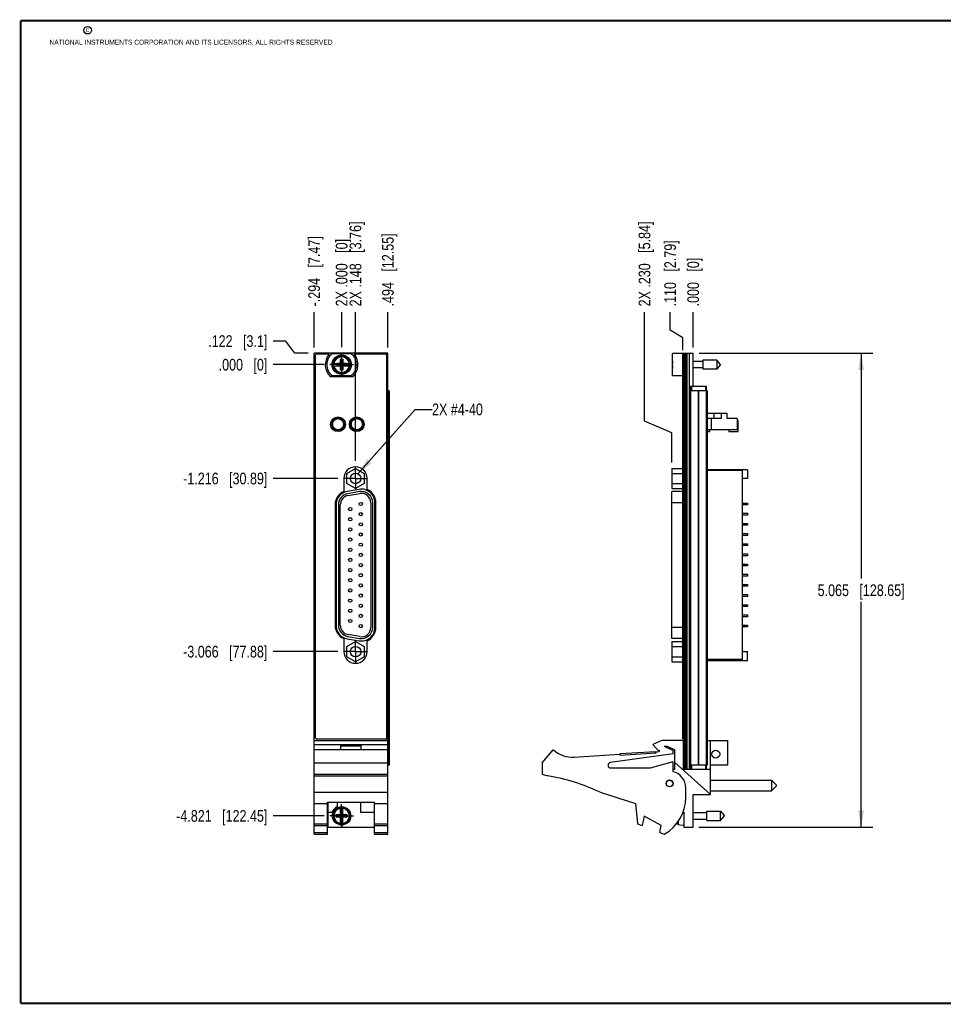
# Model space of a CAD drawing. Header units: inches. Extents: x 0.2 to 16.8, y 0.2 to 10.8.
# Tile 1 of 8: x 0.2 to 10.1, y 0.2 to 10.8. Entities that reach past the tile are written whole.
import ezdxf

# ---------------------------------------------------------------- set-up
doc = ezdxf.new("R2010")
doc.units = ezdxf.units.IN
doc.header["$LTSCALE"] = 0.935
doc.header["$MEASUREMENT"] = 0
doc.linetypes.add('CENTER', pattern=[0.6, 0.375, -0.075, 0.075, -0.075])
doc.layers.get('0').update_dxf_attribs({"linetype": 'CONTINUOUS'})
for name, color, linetype in [('02___PRT_ALL_AXES', 7, 'CONTINUOUS'), ('DETAIL', 7, 'CONTINUOUS'), ('DIMENSIONS', 7, 'CONTINUOUS')]:
    doc.layers.add(name, color=color, linetype=linetype)
doc.styles.get("Standard").update_dxf_attribs({"font": 'txt', "width": 0.8})
doc.dimstyles.new('DIMSTYLE_1', dxfattribs={"dimtxt": 0.125, "dimasz": 0.18, "dimexe": 0.18, "dimexo": 0.0625, "dimgap": 0.09, "dimtad": 0, "dimtih": 1, "dimtoh": 1, "dimdec": 3, "dimzin": 4, "dimdsep": 46, "dimtxsty": 'STANDARD', "dimblk": '_FILLED', "dimblk1": '_FILLED', "dimblk2": '_FILLED', "dimcen": 0.09, "dimadec": 0, "dimazin": 0, "dimtp": 0.01, "dimtm": 0.01, "dimtfac": 1, "dimtdec": 3, "dimtofl": 0, "dimtmove": 0, "dimatfit": 3, "dimldrblk": '_FILLED', "dimfxl": 1, "dimtolj": 1, "dimtzin": 4, "dimarcsym": 0})
doc.dimstyles.new('DIMSTYLE_2', dxfattribs={"dimtxt": 0.125, "dimasz": 0.18, "dimexe": 0.18, "dimexo": 0.0625, "dimgap": 0.09, "dimtad": 0, "dimtih": 1, "dimtoh": 1, "dimdec": 3, "dimzin": 4, "dimdsep": 46, "dimtxsty": 'STANDARD', "dimblk": '_FILLED', "dimblk1": '_FILLED', "dimblk2": '_FILLED', "dimcen": 0.09, "dimadec": 0, "dimazin": 0, "dimtp": 0.01, "dimtm": 0.01, "dimtfac": 1, "dimtdec": 3, "dimtofl": 0, "dimtmove": 0, "dimatfit": 3, "dimldrblk": '_FILLED', "dimfxl": 1, "dimtolj": 1, "dimtzin": 4, "dimarcsym": 0})
doc.dimstyles.get("Standard").update_dxf_attribs({"dimtxt": 0.125, "dimasz": 0.18, "dimexe": 0.18, "dimexo": 0.0625, "dimgap": 0.09, "dimtad": 0, "dimtih": 1, "dimtoh": 1, "dimdec": 3, "dimzin": 4, "dimdsep": 46, "dimtxsty": 'STANDARD', "dimblk": '_FILLED', "dimblk1": '_FILLED', "dimblk2": '_FILLED', "dimcen": 0.09, "dimadec": 0, "dimazin": 0, "dimtol": 1, "dimtp": 0.01, "dimtm": 0.01, "dimtfac": 1, "dimtdec": 3, "dimtofl": 0, "dimtmove": 0, "dimatfit": 3, "dimldrblk": '_FILLED', "dimfxl": 1, "dimtolj": 1, "dimtzin": 4, "dimarcsym": 0})

# ---------------------------------------------------------------- blocks, each defined once
blk = doc.blocks.new('*D0')
at = {"layer": 'DIMENSIONS', "color": 2, "linetype": 'CONTINUOUS'}
for p, q in [((3.084, 7.334), (2.948, 7.334)), ((3.178, 7.205), (3.084, 7.334)), ((3.323, 7.205), (3.178, 7.205))]:
    blk.add_line(p, q, dxfattribs=at)
at = {"layer": 'DIMENSIONS', "color": 2, "linetype": 'CONTINUOUS', "insert": (2.886, 7.397), "char_height": 0.125, "width": 1.025, "attachment_point": 3, "line_spacing_factor": 0.9}
blk.add_mtext('.122{\\Ftxt.shx;\\W1.000000;\\H0.125000; }[3.1]', dxfattribs=at)
blk = doc.blocks.new('_FILLED')
at = {"color": 0, "linetype": 'BYBLOCK'}
blk.add_solid([(0, 0), (-1, 0.174), (-1, -0.174)], dxfattribs=at)
blk = doc.blocks.new('*D1')
at = {"layer": 'DIMENSIONS', "color": 2, "linetype": 'CONTINUOUS'}
blk.add_line((3.492, 7.083), (2.948, 7.083), dxfattribs=at)
at = {"layer": 'DIMENSIONS', "color": 2, "linetype": 'CONTINUOUS', "insert": (2.886, 7.145), "char_height": 0.125, "width": 0.825, "attachment_point": 3, "line_spacing_factor": 0.9}
blk.add_mtext('.000{\\Ftxt.shx;\\W1.000000;\\H0.125000; }[0]', dxfattribs=at)
blk = doc.blocks.new('*D2')
at = {"layer": 'DIMENSIONS', "color": 2, "linetype": 'CONTINUOUS'}
blk.add_line((3.64, 5.867), (2.948, 5.867), dxfattribs=at)
at = {"layer": 'DIMENSIONS', "color": 2, "linetype": 'CONTINUOUS', "insert": (2.886, 5.929), "char_height": 0.125, "width": 1.425, "attachment_point": 3, "line_spacing_factor": 0.9}
blk.add_mtext('-1.216{\\Ftxt.shx;\\W1.000000;\\H0.125000; }[30.89]', dxfattribs=at)
blk = doc.blocks.new('*D3')
at = {"layer": 'DIMENSIONS', "color": 2, "linetype": 'CONTINUOUS'}
blk.add_line((3.64, 4.017), (2.948, 4.017), dxfattribs=at)
at = {"layer": 'DIMENSIONS', "color": 2, "linetype": 'CONTINUOUS', "insert": (2.886, 4.079), "char_height": 0.125, "width": 1.425, "attachment_point": 3, "line_spacing_factor": 0.9}
blk.add_mtext('-3.066{\\Ftxt.shx;\\W1.000000;\\H0.125000; }[77.88]', dxfattribs=at)
blk = doc.blocks.new('*D4')
at = {"layer": 'DIMENSIONS', "color": 2, "linetype": 'CONTINUOUS'}
blk.add_line((3.492, 2.262), (2.948, 2.262), dxfattribs=at)
at = {"layer": 'DIMENSIONS', "color": 2, "linetype": 'CONTINUOUS', "insert": (2.886, 2.324), "char_height": 0.125, "width": 1.525, "attachment_point": 3, "line_spacing_factor": 0.9}
blk.add_mtext('-4.821{\\Ftxt.shx;\\W1.000000;\\H0.125000; }[122.45]', dxfattribs=at)
blk = doc.blocks.new('*D5')
at = {"layer": 'DIMENSIONS', "color": 2, "linetype": 'CONTINUOUS'}
blk.add_line((3.828, 6.054), (3.828, 7.642), dxfattribs=at)
at = {"layer": 'DIMENSIONS', "color": 2, "linetype": 'CONTINUOUS', "insert": (3.765, 7.705), "char_height": 0.125, "width": 1.425, "attachment_point": 1, "rotation": 90, "line_spacing_factor": 0.9}
blk.add_mtext('2X .148{\\Ftxt.shx;\\W1.000000;\\H0.125000; }[3.76]', dxfattribs=at)
blk = doc.blocks.new('*D6')
at = {"layer": 'DIMENSIONS', "color": 2, "linetype": 'CONTINUOUS'}
blk.add_line((3.68, 7.27), (3.68, 7.642), dxfattribs=at)
at = {"layer": 'DIMENSIONS', "color": 2, "linetype": 'CONTINUOUS', "insert": (3.617, 7.705), "char_height": 0.125, "width": 1.125, "attachment_point": 1, "rotation": 90, "line_spacing_factor": 0.9}
blk.add_mtext('2X .000{\\Ftxt.shx;\\W1.000000;\\H0.125000; }[0]', dxfattribs=at)
blk = doc.blocks.new('*D7')
at = {"layer": 'DIMENSIONS', "color": 2, "linetype": 'CONTINUOUS'}
blk.add_line((4.174, 7.267), (4.174, 7.642), dxfattribs=at)
at = {"layer": 'DIMENSIONS', "color": 2, "linetype": 'CONTINUOUS', "insert": (4.111, 7.705), "char_height": 0.125, "width": 1.225, "attachment_point": 1, "rotation": 90, "line_spacing_factor": 0.9}
blk.add_mtext('.494{\\Ftxt.shx;\\W1.000000;\\H0.125000; }[12.55]', dxfattribs=at)
blk = doc.blocks.new('*D8')
at = {"layer": 'DIMENSIONS', "color": 2, "linetype": 'CONTINUOUS'}
blk.add_line((3.386, 7.267), (3.386, 7.642), dxfattribs=at)
at = {"layer": 'DIMENSIONS', "color": 2, "linetype": 'CONTINUOUS', "insert": (3.323, 7.705), "char_height": 0.125, "width": 1.225, "attachment_point": 1, "rotation": 90, "line_spacing_factor": 0.9}
blk.add_mtext('-.294{\\Ftxt.shx;\\W1.000000;\\H0.125000; }[7.47]', dxfattribs=at)
blk = doc.blocks.new('*D9')
at = {"layer": 'DIMENSIONS', "color": 2, "linetype": 'CONTINUOUS'}
for p, q in [((7.498, 7.205), (9.355, 7.205)), ((9.23, 7.205), (9.23, 4.797)), ((9.23, 2.14), (9.23, 4.547)), ((7.496, 2.14), (9.355, 2.14))]:
    blk.add_line(p, q, dxfattribs=at)
at = {"layer": 'DIMENSIONS', "color": 2, "linetype": 'CONTINUOUS', "xscale": 0.18, "yscale": 0.18, "zscale": 0.18}
for p, rotation in [((9.23, 7.205), 90), ((9.23, 2.14), 270)]:
    blk.add_blockref('_FILLED', p, dxfattribs=dict(at, rotation=rotation))
at = {"layer": 'DIMENSIONS', "color": 2, "linetype": 'CONTINUOUS', "insert": (9.23, 4.735), "char_height": 0.125, "width": 1.425, "attachment_point": 2, "line_spacing_factor": 0.9}
blk.add_mtext('5.065{\\Ftxt.shx;\\W1.000000;\\H0.125000; }[128.65]', dxfattribs=at)
blk = doc.blocks.new('*D10')
at = {"layer": 'DIMENSIONS', "color": 2, "linetype": 'CONTINUOUS'}
for p, q in [((7.19, 7.451), (7.19, 7.642)), ((7.326, 7.369), (7.19, 7.451)), ((7.326, 7.237), (7.326, 7.369))]:
    blk.add_line(p, q, dxfattribs=at)
at = {"layer": 'DIMENSIONS', "color": 2, "linetype": 'CONTINUOUS', "insert": (7.127, 7.705), "char_height": 0.125, "width": 1.125, "attachment_point": 1, "rotation": 90, "line_spacing_factor": 0.9}
blk.add_mtext('.110{\\Ftxt.shx;\\W1.000000;\\H0.125000; }[2.79]', dxfattribs=at)
blk = doc.blocks.new('*D11')
at = {"layer": 'DIMENSIONS', "color": 2, "linetype": 'CONTINUOUS'}
blk.add_line((7.436, 7.267), (7.436, 7.642), dxfattribs=at)
at = {"layer": 'DIMENSIONS', "color": 2, "linetype": 'CONTINUOUS', "insert": (7.373, 7.705), "char_height": 0.125, "width": 0.825, "attachment_point": 1, "rotation": 90, "line_spacing_factor": 0.9}
blk.add_mtext('.000{\\Ftxt.shx;\\W1.000000;\\H0.125000; }[0]', dxfattribs=at)
blk = doc.blocks.new('*D12')
at = {"layer": 'DIMENSIONS', "color": 2, "linetype": 'CONTINUOUS'}
for p, q in [((6.916, 6.479), (6.916, 7.642)), ((7.206, 6.355), (6.916, 6.479)), ((7.206, 6.037), (7.206, 6.355))]:
    blk.add_line(p, q, dxfattribs=at)
at = {"layer": 'DIMENSIONS', "color": 2, "linetype": 'CONTINUOUS', "insert": (6.853, 7.705), "char_height": 0.125, "width": 1.425, "attachment_point": 1, "rotation": 90, "line_spacing_factor": 0.9}
blk.add_mtext('2X .230{\\Ftxt.shx;\\W1.000000;\\H0.125000; }[5.84]', dxfattribs=at)

msp = doc.modelspace()

# ---------------------------------------------------------------- linework, layer by layer
at = {"color": 7, "linetype": 'CONTINUOUS'}
for p, q in [((3.3858, 2.0669), (3.3858, 7.2048)), ((4.1738, 7.2048), (3.3858, 7.2048)), ((3.3958, 7.1748), (3.3958, 3.1048)), ((3.5454, 7.1948), (3.4158, 7.1948)), ((3.5761, 7.2013), (3.7836, 7.2013)), ((4.1438, 7.1948), (3.8143, 7.1948)), ((4.1638, 3.1048), (4.1638, 7.1748)), ((4.1738, 2.0669), (4.1738, 7.2048)), ((7.216, 6.9643), (7.216, 7.2013)), ((7.336, 7.2013), (7.216, 7.2013)), ((7.326, 3.0848), (7.326, 7.1948)), ((7.336, 7.1948), (7.326, 7.1948)), ((7.336, 7.2048), (7.336, 7.1835)), ((7.336, 7.2048), (7.436, 7.2048)), ((7.3361, 7.1748), (7.336, 7.1835)), ((7.3361, 7.1748), (7.3361, 3.1048)), ((7.366, 7.2048), (7.366, 2.7618)), ((7.431, 7.2048), (7.431, 6.8548)), ((7.436, 6.8548), (7.436, 7.2048)), ((3.5852, 7.0966), (3.6681, 7.0966)), ((3.5852, 7.0691), (3.6681, 7.0691)), ((3.6313, 7.0711), (3.6313, 7.0945)), ((3.6313, 7.0711), (3.7284, 7.0945)), ((3.6681, 7.0945), (3.6313, 7.0945)), ((3.6313, 7.0945), (3.7284, 7.0711)), ((3.6313, 7.0711), (3.6681, 7.0711)), ((3.6661, 7.0257), (3.6936, 7.1399)), ((3.6661, 7.0966), (3.6661, 7.1399)), ((3.6936, 7.0257), (3.6661, 7.1399)), ((3.6661, 7.1399), (3.6936, 7.1399)), ((3.6661, 7.0257), (3.6661, 7.0691)), ((3.6681, 7.0966), (3.6681, 7.0945)), ((3.6681, 7.0711), (3.6916, 7.0945)), ((3.6916, 7.0711), (3.6681, 7.0945)), ((3.6681, 7.0691), (3.6681, 7.0711)), ((3.6916, 7.0966), (3.6916, 7.0945)), ((3.6916, 7.0966), (3.7745, 7.0966)), ((3.7284, 7.0945), (3.6916, 7.0945)), ((3.6916, 7.0691), (3.6916, 7.0711)), ((3.6916, 7.0711), (3.7284, 7.0711)), ((3.6916, 7.0691), (3.7745, 7.0691)), ((3.6936, 7.1399), (3.6936, 7.0966)), ((3.6936, 7.0691), (3.6936, 7.0257)), ((3.7284, 7.0711), (3.7284, 7.0945)), ((7.216, 7.0966), (7.2139, 7.0966)), ((7.2139, 7.0691), (7.216, 7.0691)), ((7.5397, 7.1179), (7.436, 7.1179)), ((7.5397, 7.132), (7.5397, 7.0336)), ((7.6877, 7.132), (7.5397, 7.132)), ((7.6877, 7.132), (7.6877, 7.0336)), ((7.729, 7.0828), (7.6877, 7.132)), ((7.729, 7.0828), (7.6877, 7.0336)), ((3.7981, 6.9538), (3.5616, 6.9538)), ((3.7836, 6.9643), (3.5761, 6.9643)), ((3.6936, 7.0257), (3.6661, 7.0257)), ((7.326, 6.9643), (7.216, 6.9643)), ((7.5397, 7.0478), (7.436, 7.0478)), ((7.6877, 7.0336), (7.5397, 7.0336)), ((7.406, 6.8548), (7.406, 6.8048)), ((7.406, 6.8548), (7.576, 6.8548)), ((7.576, 6.8548), (7.576, 6.8048)), ((4.1858, 6.8048), (4.1738, 6.8048)), ((4.1858, 6.8048), (4.1858, 2.8048)), ((7.397, 6.8048), (7.397, 2.8048)), ((7.585, 6.8048), (7.397, 6.8048)), ((7.585, 6.8048), (7.585, 2.8048)), ((7.585, 6.5663), (7.796, 6.5663)), ((7.6577, 6.5663), (7.6577, 6.5063)), ((7.733, 6.5663), (7.733, 6.5063)), ((7.796, 6.5663), (7.796, 6.5063)), ((3.5808, 6.4786), (3.5808, 6.4126)), ((3.6528, 6.5131), (3.6528, 6.5063)), ((3.6726, 6.5063), (3.6528, 6.5063)), ((3.7008, 6.4786), (3.7008, 6.4126)), ((3.7808, 6.4786), (3.7808, 6.4126)), ((3.8726, 6.5063), (3.8091, 6.5063)), ((3.9008, 6.4126), (3.9008, 6.4786)), ((7.733, 6.5063), (7.585, 6.5063)), ((7.906, 6.5063), (7.796, 6.5063)), ((7.906, 6.5063), (7.906, 6.3863)), ((7.915, 6.4873), (7.906, 6.4873)), ((7.915, 6.3693), (7.915, 6.4873)), ((3.6751, 6.3863), (3.6066, 6.3863)), ((3.8751, 6.3863), (3.8066, 6.3863)), ((7.906, 6.3863), (7.585, 6.3863)), ((7.585, 6.3693), (7.615, 6.3693)), ((7.615, 6.3693), (7.615, 6.3863)), ((7.817, 6.3863), (7.817, 6.3693)), ((7.817, 6.3693), (7.915, 6.3693)), ((3.7343, 5.9206), (3.8278, 5.9746)), ((3.7343, 5.8126), (3.7343, 5.9206)), ((3.8278, 5.9746), (3.9213, 5.9206)), ((3.9213, 5.9206), (3.9213, 5.8126)), ((7.206, 5.9746), (7.206, 5.7587)), ((7.206, 5.9746), (7.326, 5.9746)), ((7.206, 5.9206), (7.326, 5.9206)), ((8.0156, 5.9605), (7.585, 5.9605)), ((7.9599, 5.9605), (7.9599, 3.9235)), ((8.0156, 5.9605), (8.0156, 5.867)), ((3.7028, 5.8668), (3.7028, 5.7278)), ((3.8278, 5.7587), (3.7343, 5.8126)), ((3.9213, 5.8126), (3.8278, 5.7587)), ((3.9528, 5.7498), (3.9528, 5.8668)), ((7.206, 5.8126), (7.326, 5.8126)), ((8.0156, 5.867), (7.9599, 5.867)), ((3.8657, 5.7504), (3.7397, 5.7282)), ((3.8704, 5.7262), (3.7444, 5.704)), ((3.7479, 5.6843), (3.8739, 5.7065)), ((7.206, 5.7587), (7.326, 5.7587)), ((7.2083, 4.156), (7.2083, 5.728)), ((7.326, 5.728), (7.2083, 5.728)), ((3.6098, 5.5858), (3.6098, 4.2978)), ((3.6198, 5.5854), (3.6198, 4.2978)), ((3.6452, 5.5858), (3.6452, 4.2982)), ((3.6652, 4.2982), (3.6652, 5.5858)), ((3.9912, 5.608), (3.9912, 4.276)), ((4.0112, 4.276), (4.0112, 5.608)), ((4.0358, 4.2756), (4.0358, 5.6076)), ((4.0457, 4.2758), (4.0457, 5.6078)), ((7.9599, 5.6044), (8.0156, 5.6044)), ((8.0156, 5.584), (7.9599, 5.584)), ((8.0156, 5.6044), (8.0156, 5.584)), ((7.9599, 5.4958), (8.0156, 5.4958)), ((8.0156, 5.4753), (7.9599, 5.4753)), ((8.0156, 5.4958), (8.0156, 5.4753)), ((7.9599, 5.3871), (8.0156, 5.3871)), ((8.0156, 5.3667), (7.9599, 5.3667)), ((8.0156, 5.3871), (8.0156, 5.3667)), ((7.9599, 5.2785), (8.0156, 5.2785)), ((8.0156, 5.2785), (8.0156, 5.258)), ((8.0156, 5.258), (7.9599, 5.258)), ((7.9599, 5.1698), (8.0156, 5.1698)), ((8.0156, 5.1698), (8.0156, 5.1493)), ((8.0156, 5.1493), (7.9599, 5.1493)), ((7.9599, 5.0611), (8.0156, 5.0611)), ((8.0156, 5.0611), (8.0156, 5.0407)), ((8.0156, 5.0407), (7.9599, 5.0407)), ((7.9599, 4.952), (8.0156, 4.952)), ((8.0156, 4.952), (8.0156, 4.932)), ((8.0156, 4.932), (7.9599, 4.932)), ((7.9599, 4.8434), (8.0156, 4.8434)), ((8.0156, 4.8434), (8.0156, 4.8234)), ((8.0156, 4.8234), (7.9599, 4.8234)), ((7.9599, 4.7347), (8.0156, 4.7347)), ((8.0156, 4.7347), (8.0156, 4.7147)), ((8.0156, 4.7147), (7.9599, 4.7147)), ((7.9599, 4.626), (8.0156, 4.626)), ((8.0156, 4.606), (7.9599, 4.606)), ((8.0156, 4.626), (8.0156, 4.606)), ((7.9599, 4.5174), (8.0156, 4.5174)), ((8.0156, 4.4974), (7.9599, 4.4974)), ((8.0156, 4.5174), (8.0156, 4.4974)), ((7.9599, 4.4087), (8.0156, 4.4087)), ((8.0156, 4.3887), (7.9599, 4.3887)), ((8.0156, 4.4087), (8.0156, 4.3887)), ((7.9599, 4.3001), (8.0156, 4.3001)), ((8.0156, 4.2801), (7.9599, 4.2801)), ((8.0156, 4.3001), (8.0156, 4.2801)), ((3.7028, 4.1558), (3.7028, 4.0168)), ((3.7343, 4.0706), (3.8278, 4.1246)), ((3.7397, 4.1551), (3.8657, 4.1328)), ((3.7444, 4.1801), (3.8704, 4.1578)), ((3.8739, 4.1775), (3.7479, 4.1998)), ((3.8278, 4.1246), (3.9213, 4.0706)), ((3.9528, 4.0168), (3.9528, 4.1338)), ((7.206, 4.1246), (7.326, 4.1246)), ((7.206, 4.1246), (7.206, 3.9087)), ((7.326, 4.156), (7.2083, 4.156)), ((3.7343, 3.9626), (3.7343, 4.0706)), ((3.9213, 4.0706), (3.9213, 3.9626)), ((7.206, 4.0706), (7.326, 4.0706)), ((7.9599, 4.017), (8.0156, 4.017)), ((8.0156, 3.9235), (8.0156, 4.017)), ((3.8278, 3.9087), (3.7343, 3.9626)), ((3.9213, 3.9626), (3.8278, 3.9087)), ((7.206, 3.9626), (7.326, 3.9626)), ((7.206, 3.9087), (7.326, 3.9087)), ((7.585, 3.9235), (8.0156, 3.9235)), ((3.3858, 3.0689), (4.1738, 3.0689)), ((3.4158, 3.0848), (4.1438, 3.0848)), ((7.101, 3.0689), (7.006, 3.0259)), ((7.331, 3.0689), (7.101, 3.0689)), ((7.336, 3.0848), (7.326, 3.0848)), ((7.331, 2.7589), (7.331, 3.0689)), ((7.336, 3.0961), (7.3361, 3.1048)), ((7.336, 3.0961), (7.336, 2.7618)), ((7.585, 3.0689), (7.806, 3.0689)), ((7.622, 2.4899), (7.622, 3.0689)), ((7.806, 2.8059), (7.806, 3.0689)), ((3.3858, 3.0259), (4.1738, 3.0259)), ((4.1738, 2.9689), (3.3858, 2.9689)), ((3.6698, 3.0159), (3.8898, 3.0159)), ((3.6698, 2.9689), (3.6698, 3.0159)), ((3.6698, 3.0089), (3.8898, 3.0089)), ((3.8898, 2.9689), (3.8898, 3.0159)), ((5.821, 2.8289), (5.941, 2.9689)), ((6.657, 2.9268), (7.0312, 2.9513)), ((7.006, 3.0259), (7.066, 2.9559)), ((7.0322, 2.9364), (7.0312, 2.9513)), ((7.039, 2.9468), (7.071, 2.9489)), ((7.0397, 2.9369), (7.039, 2.9468)), ((7.066, 2.9559), (7.071, 2.9635)), ((7.071, 2.9635), (7.071, 2.9489)), ((7.127, 3.0059), (7.1591, 3.0059)), ((7.127, 3.0059), (7.221, 2.9589)), ((7.1591, 3.0059), (7.241, 2.9689)), ((7.221, 2.9239), (7.221, 2.9589)), ((7.241, 2.7589), (7.241, 2.9689)), ((6.1645, 2.8896), (6.6499, 2.9213)), ((7.221, 2.9239), (6.5519, 2.8337)), ((6.6505, 2.9114), (6.6499, 2.9213)), ((6.6505, 2.9114), (7.0397, 2.9369)), ((6.658, 2.9119), (6.657, 2.9268)), ((6.981, 2.7739), (7.221, 2.8439)), ((7.221, 2.7339), (7.221, 2.8439)), ((3.3858, 2.8289), (4.1738, 2.8289)), ((4.1858, 2.8048), (4.1738, 2.8048)), ((5.821, 2.8289), (5.821, 2.7089)), ((6.556, 2.7739), (6.981, 2.7739)), ((7.241, 2.7589), (7.221, 2.7589)), ((7.622, 2.4899), (7.241, 2.8305)), ((7.622, 2.7589), (7.331, 2.7589)), ((7.336, 2.7618), (7.576, 2.7618)), ((7.585, 2.8048), (7.397, 2.8048)), ((7.406, 2.8048), (7.406, 2.7618)), ((7.436, 2.7618), (7.436, 2.7589)), ((7.576, 2.8048), (7.576, 2.7618)), ((7.622, 2.8059), (7.806, 2.8059)), ((3.3858, 2.7089), (4.1738, 2.7089)), ((3.3858, 2.6894), (4.1738, 2.6894)), ((5.821, 2.7089), (5.883, 2.6894)), ((7.622, 2.6437), (8.272, 2.6437)), ((8.322, 2.5937), (8.272, 2.6437)), ((8.272, 2.6437), (8.272, 2.5287)), ((7.356, 2.4589), (7.356, 2.5596)), ((7.622, 2.5287), (8.272, 2.5287)), ((8.322, 2.5787), (8.272, 2.5287)), ((8.322, 2.5937), (8.322, 2.5787)), ((3.3858, 2.5136), (4.1738, 2.5136)), ((6.4409, 2.5136), (6.821, 2.3939)), ((7.434, 2.4899), (7.622, 2.4899)), ((7.434, 2.1399), (7.434, 2.4899)), ((3.3858, 2.3939), (3.5278, 2.3939)), ((3.5278, 2.4092), (4.0318, 2.4092)), ((3.5278, 2.0669), (3.5278, 2.4092)), ((3.5338, 2.4092), (3.5338, 2.1399)), ((3.6308, 2.4092), (3.6308, 2.3593)), ((3.6661, 2.2736), (3.6661, 2.3566)), ((3.6936, 2.2736), (3.6936, 2.3566)), ((3.8808, 2.4092), (3.8808, 2.2999)), ((4.0318, 2.0669), (4.0318, 2.4092)), ((4.0318, 2.3939), (4.1738, 2.3939)), ((6.821, 2.3939), (6.841, 2.1769)), ((3.5338, 2.2999), (3.5777, 2.2999)), ((3.6228, 2.2481), (3.7369, 2.2757)), ((3.6228, 2.2757), (3.6661, 2.2757)), ((3.6228, 2.2757), (3.7369, 2.2481)), ((3.6228, 2.2481), (3.6228, 2.2757)), ((3.6661, 2.2481), (3.6228, 2.2481)), ((3.6661, 2.2736), (3.6681, 2.2736)), ((3.6661, 2.2502), (3.6681, 2.2502)), ((3.6661, 2.1673), (3.6661, 2.2502)), ((3.6916, 2.3104), (3.6681, 2.3104)), ((3.6916, 2.2134), (3.6681, 2.3104)), ((3.6681, 2.3104), (3.6681, 2.2736)), ((3.6681, 2.2134), (3.6916, 2.3104)), ((3.6916, 2.2502), (3.6681, 2.2736)), ((3.6681, 2.2502), (3.6916, 2.2736)), ((3.6681, 2.2502), (3.6681, 2.2134)), ((3.6916, 2.2134), (3.6681, 2.2134)), ((3.6916, 2.2736), (3.6916, 2.3104)), ((3.6936, 2.2736), (3.6916, 2.2736)), ((3.6936, 2.2502), (3.6916, 2.2502)), ((3.6916, 2.2134), (3.6916, 2.2502)), ((3.6936, 2.2757), (3.7369, 2.2757)), ((3.6936, 2.1673), (3.6936, 2.2502)), ((3.7369, 2.2481), (3.6936, 2.2481)), ((3.7369, 2.2757), (3.7369, 2.2481)), ((3.8808, 2.2999), (4.0318, 2.2999)), ((6.911, 2.2577), (6.891, 2.1577)), ((7.0949, 2.1577), (6.911, 2.2577)), ((7.3291, 2.3057), (7.336, 2.2999)), ((7.336, 2.2999), (7.336, 2.1399)), ((7.434, 2.297), (7.5797, 2.297)), ((7.434, 2.2269), (7.5797, 2.2269)), ((7.5797, 2.3111), (7.7277, 2.3111)), ((7.5797, 2.2127), (7.5797, 2.3111)), ((7.5797, 2.2127), (7.7277, 2.2127)), ((7.7277, 2.3111), (7.769, 2.2619)), ((7.7277, 2.2127), (7.7277, 2.3111)), ((7.7277, 2.2127), (7.769, 2.2619)), ((3.3858, 2.1769), (3.5278, 2.1769)), ((3.3858, 2.1577), (3.5278, 2.1577)), ((3.5338, 2.1399), (4.0318, 2.1399)), ((4.0318, 2.1769), (4.1738, 2.1769)), ((4.0318, 2.1577), (4.1738, 2.1577)), ((6.841, 2.1769), (6.891, 2.1577)), ((7.0803, 2.0848), (7.0949, 2.1577)), ((7.2788, 2.1682), (7.2946, 2.1673)), ((7.2946, 2.1673), (7.2946, 2.1663)), ((7.2946, 2.1663), (7.336, 2.1639)), ((7.336, 2.1399), (7.434, 2.1399)), ((3.3858, 2.0848), (3.5278, 2.0848)), ((3.3858, 2.0669), (3.5278, 2.0669)), ((4.0318, 2.0848), (4.1738, 2.0848)), ((4.0318, 2.0669), (4.1738, 2.0669)), ((7.0803, 2.0848), (7.127, 2.0669))]:
    msp.add_line(p, q, dxfattribs=at)
at = {"color": 9, "linetype": 'CONTINUOUS'}
for p, q in [((4.1618, 7.2048), (4.1618, 7.1835)), ((7.3361, 7.1748), (7.326, 7.1748)), ((7.348, 7.2048), (7.348, 2.7618)), ((7.354, 7.2048), (7.354, 2.7618)), ((7.3952, 2.7618), (7.3952, 7.2048)), ((7.416, 6.8548), (7.416, 6.8048)), ((7.436, 6.8703), (7.431, 6.8703)), ((7.566, 6.8548), (7.566, 6.8048)), ((4.177, 6.8048), (4.177, 2.8048)), ((4.1856, 6.8048), (4.1856, 2.8048)), ((7.4059, 6.8048), (7.4059, 2.8048)), ((7.4878, 6.8048), (7.4878, 2.8048)), ((7.4941, 6.8048), (7.4941, 2.8048)), ((7.576, 6.8048), (7.576, 2.8048)), ((7.6267, 6.5063), (7.6267, 6.3863)), ((7.9599, 5.9505), (7.585, 5.9505)), ((7.326, 5.608), (7.2083, 5.608)), ((7.326, 4.276), (7.2083, 4.276)), ((7.9599, 3.9335), (7.585, 3.9335)), ((4.1618, 3.0961), (4.1618, 3.0689)), ((7.3361, 3.1048), (7.326, 3.1048)), ((7.416, 2.8048), (7.416, 2.7618)), ((7.566, 2.8048), (7.566, 2.7618)), ((7.2645, 2.1799), (7.2645, 2.1872)), ((7.2788, 2.1682), (7.2788, 2.2071))]:
    msp.add_line(p, q, dxfattribs=at)
at = {"color": 7, "linetype": 'CONTINUOUS', "const_width": 0.02}
for points in [[(0.25, 10.7586), (0.25, 0.2586)], [(16.75, 10.7586), (0.25, 10.7586)], [(0.25, 0.2586), (16.75, 0.2586)]]:
    msp.add_lwpolyline(points, dxfattribs=at)
at = {"color": 2, "linetype": 'CONTINUOUS'}
msp.add_circle((0.9659, 10.6562), 0.0403, dxfattribs=at)
at = {"color": 7, "linetype": 'CONTINUOUS'}
for centre, radius in [((3.6798, 7.0828), 0.1025), ((3.6798, 7.0828), 0.098), ((3.6408, 6.4458), 0.0785), ((3.8408, 6.4458), 0.0785), ((3.6408, 6.4456), 0.0685), ((3.6408, 6.4463), 0.06), ((3.8408, 6.4456), 0.0685), ((3.8408, 6.4463), 0.06), ((3.8278, 5.8666), 0.056), ((3.8842, 5.5942), 0.0175), ((3.7722, 5.5399), 0.0175), ((3.8842, 5.4855), 0.0175), ((3.7722, 5.4312), 0.0175), ((3.8842, 5.3768), 0.0175), ((3.7722, 5.3225), 0.0175), ((3.8842, 5.2681), 0.0175), ((3.7722, 5.2138), 0.0175), ((3.8842, 5.1594), 0.0175), ((3.7722, 5.1051), 0.0175), ((3.8842, 5.0507), 0.0175), ((3.7722, 4.9964), 0.0175), ((3.8842, 4.942), 0.0175), ((3.7722, 4.8876), 0.0175), ((3.8842, 4.8333), 0.0175), ((3.7722, 4.7789), 0.0175), ((3.8842, 4.7246), 0.0175), ((3.7722, 4.6702), 0.0175), ((3.8842, 4.6159), 0.0175), ((3.7722, 4.5615), 0.0175), ((3.8842, 4.5072), 0.0175), ((3.7722, 4.4528), 0.0175), ((3.7722, 4.3441), 0.0175), ((3.8842, 4.3985), 0.0175), ((3.8842, 4.2898), 0.0175), ((3.8278, 4.0166), 0.056), ((7.677, 2.9213), 0.0425), ((7.184, 2.6089), 0.0365), ((7.184, 2.6089), 0.035), ((3.6798, 2.2619), 0.098)]:
    msp.add_circle(centre, radius, dxfattribs=at)
for centre, radius, start, end in [((3.4158, 7.1748), 0.02, 90, 180), ((3.6798, 7.0828), 0.175, 140.20818, 227.4886), ((3.6798, 7.0828), 0.1575, 131.20295, 228.79705), ((3.6798, 7.0828), 0.1575, 311.20295, 48.79705), ((3.6798, 7.0828), 0.175, 312.5114, 39.79182), ((4.1438, 7.1748), 0.02, 0, 90), ((3.6798, 7.0828), 0.0956, 171.71661, 188.28339), ((3.6798, 7.0828), 0.0956, 351.71661, 8.28339), ((7.5263, 7.0828), 0.3127, 172.94526, 177.47432), ((7.5263, 7.0828), 0.3127, 182.52568, 187.05467), ((3.8278, 5.8668), 0.125, 0, 180), ((3.7648, 5.5858), 0.1549, 113.58703, 180), ((3.7648, 5.5854), 0.145, 100, 180), ((3.7652, 5.5858), 0.12, 100, 180), ((3.7652, 5.5858), 0.1, 100, 180), ((3.8908, 5.6076), 0.145, 0, 100), ((3.8912, 5.608), 0.12, 0, 100), ((3.8912, 5.608), 0.1, 0, 100), ((3.8908, 5.6078), 0.1549, 0, 66.41297), ((3.7648, 4.2978), 0.1549, 180, 246.41297), ((3.7648, 4.2978), 0.145, 180, 260), ((3.7652, 4.2982), 0.12, 180, 260), ((3.7652, 4.2982), 0.1, 180, 260), ((3.8908, 4.2756), 0.145, 260, 360), ((3.8912, 4.276), 0.12, 260, 360), ((3.8912, 4.276), 0.1, 260, 360), ((3.8908, 4.2758), 0.1549, 293.58703, 360), ((3.8278, 4.0168), 0.125, 180, 360), ((3.4158, 3.1048), 0.02, 180, 270), ((4.1438, 3.1048), 0.02, 270, 360), ((6.1449, 3.1889), 0.3, 227.16657, 273.74672), ((6.556, 2.8039), 0.03, 97.68448, 270), ((5.5596, 0.6894), 2.026, 64.21446, 80.81669), ((7.176, 2.5596), 0.18, 0, 75.52249), ((6.906, 2.4589), 0.45, 299.41364, 360), ((3.6798, 2.2619), 0.109, 116.71426, 159.59683), ((3.6798, 2.2619), 0.0956, 81.71661, 98.28339), ((3.6798, 2.2619), 0.0956, 261.71661, 278.28339), ((7.5663, 2.2619), 0.3127, 194.16198, 195.21193)]:
    msp.add_arc(centre, radius, start, end, dxfattribs=at)
at = {"color": 9, "linetype": 'CONTINUOUS'}
for centre, radius, start, end in [((3.6798, 7.0828), 0.0947, 8.36374, 171.63626), ((3.6798, 7.0828), 0.0832, 9.53359, 170.46641), ((3.6798, 7.0828), 0.0947, 188.36374, 351.63626), ((3.6798, 7.0828), 0.0832, 189.53359, 350.46641), ((3.6798, 2.2619), 0.0947, 98.36374, 261.63626), ((3.6798, 2.2619), 0.0832, 99.53359, 260.46641), ((3.6798, 2.2619), 0.0947, 278.36374, 81.63626), ((3.6798, 2.2619), 0.0832, 279.53359, 80.46641)]:
    msp.add_arc(centre, radius, start, end, dxfattribs=at)
at = {"color": 7, "linetype": 'CONTINUOUS'}
msp.add_open_spline([(7.2788, 2.1682), (7.2784, 2.1682), (7.2776, 2.1683), (7.2764, 2.1685), (7.2752, 2.1688), (7.274, 2.1692), (7.2729, 2.1697), (7.2718, 2.1703), (7.2708, 2.171), (7.2698, 2.1717), (7.2689, 2.1725), (7.268, 2.1734), (7.2672, 2.1744), (7.2665, 2.1754), (7.2659, 2.1764), (7.2653, 2.1776), (7.2649, 2.1787), (7.2646, 2.1795), (7.2645, 2.1799)], degree=3, knots=[0, 0, 0, 0, 0.0624989, 0.1249999, 0.187499, 0.249999, 0.3124987, 0.3749986, 0.4374985, 0.4999984, 0.5624984, 0.6249985, 0.6874986, 0.7499987, 0.8124992, 0.8749987, 0.9375006, 1, 1, 1, 1], dxfattribs=at)
at = {"layer": '02___PRT_ALL_AXES', "color": 7, "linetype": 'CENTER'}
for p, q in [((3.6798, 7.0828), (3.6798, 7.2079)), ((3.6798, 7.0828), (3.5547, 7.0828)), ((3.6798, 7.0828), (3.6798, 6.9577)), ((3.6798, 7.0828), (3.8049, 7.0828)), ((3.8278, 5.8666), (3.8278, 5.9917)), ((3.8278, 5.8666), (3.7027, 5.8666)), ((3.8278, 5.8666), (3.8278, 5.7415)), ((3.8278, 5.8666), (3.9529, 5.8666)), ((3.8278, 4.0166), (3.8278, 4.1417)), ((3.8278, 4.0166), (3.7027, 4.0166)), ((3.8278, 4.0166), (3.9529, 4.0166)), ((3.8278, 4.0166), (3.8278, 3.8915)), ((3.6798, 2.2619), (3.6798, 2.387)), ((3.6798, 2.2619), (3.5547, 2.2619)), ((3.6798, 2.2619), (3.8049, 2.2619)), ((3.6798, 2.2619), (3.6798, 2.1368))]:
    msp.add_line(p, q, dxfattribs=at)

# ---------------------------------------------------------------- texts
at = {"color": 2, "linetype": 'CONTINUOUS', "char_height": 0.053, "attachment_point": 1, "line_spacing_factor": 0.9}
for s, insert, width in [('c', (0.946, 10.6893), 0.0424), ('NATIONAL INSTRUMENTS CORPORATION AND ITS LICENSORS. ALL RIGHTS RESERVED', (0.5583, 10.5546), 3.0104)]:
    msp.add_mtext(s, dxfattribs=dict(at, insert=insert, width=width))
at = {"layer": 'DETAIL', "color": 2, "linetype": 'CONTINUOUS', "insert": (4.6456, 6.6676), "char_height": 0.125, "width": 0.8, "attachment_point": 1, "line_spacing_factor": 0.9}
msp.add_mtext('2X #4-40', dxfattribs=at)

# ---------------------------------------------------------------- dimensions: what is measured, and where the dimension line sits
at = {"layer": 'DIMENSIONS', "color": 2, "linetype": 'CONTINUOUS'}
for feature_location, offset, dtype, origin, text, picture, middle in [((3.8278, 6.0542), (0, 1.5881), 1, (3.6798, 7.2079), '2X <>', '*D5', (3.8278, 8.4173)), ((7.2059557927, 6.0370955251), (-0.2901286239, 1.6052359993), 0, (7.4359557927, 5.9745955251), '2X <>', '*D12', (6.9158271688, 8.4173315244)), ((3.3858, 7.2673), (0, 0.375), 1, (3.6798, 7.2048), '-<>', '*D8', (3.3858, 8.3173)), ((3.6798417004, 7.2704315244), (0, 0.3719), 1, (3.6798417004, 7.2079315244), '2X <>', '*D6', (3.6798417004, 8.2673315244)), ((3.4922, 2.2619), (-0.5439, 0), 0, (3.5547, 7.0828), '-<>', '*D4', (1.8733, 2.2619)), ((3.6402, 5.8666), (-0.6919, 0), 0, (3.7027, 7.0828), '-<>', '*D2', (1.9233, 5.8666)), ((3.6402, 4.0166), (-0.6919, 0), 0, (3.7027, 7.0828), '-<>', '*D3', (1.9233, 4.0166))]:
    dim = msp.add_ordinate_dim(feature_location=feature_location, offset=offset, dtype=dtype, origin=origin, text=text, dimstyle='DIMSTYLE_1', dxfattribs=at)
    dim.commit()
    dim.dimension.update_dxf_attribs({"geometry": picture, "text_midpoint": middle})
for feature_location, offset, dtype, origin, picture, middle in [((4.1738, 7.2673), (0, 0.375), 1, (3.6798, 7.2048), '*D7', (4.1738, 8.3173)), ((7.3259557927, 7.2373315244), (-0.1360366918, 0.405), 0, (7.4359557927, 7.2048315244), '*D10', (7.1899191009, 8.2673315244)), ((7.4359557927, 7.2673315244), (0, 0.375), 1, (7.4359557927, 7.2048315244), '*D11', (7.4359557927, 8.1173315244)), ((3.3233, 7.2048), (-0.375, 0.1294), 0, (3.5547, 7.0828), '*D0', (2.1233, 7.3342)), ((3.4922417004, 7.0828315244), (-0.5439, 0), 0, (3.5547417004, 7.0828315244), '*D1', (2.2233417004, 7.0828315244))]:
    dim = msp.add_ordinate_dim(feature_location=feature_location, offset=offset, dtype=dtype, origin=origin, dimstyle='DIMSTYLE_1', dxfattribs=at)
    dim.commit()
    dim.dimension.update_dxf_attribs({"geometry": picture, "text_midpoint": middle})
dim = msp.add_linear_dim(base=(9.2301, 7.2048), p1=(7.4965, 2.1399), p2=(7.4985, 7.2048), angle=90, dimstyle='DIMSTYLE_2', dxfattribs=at)
dim.commit()
dim.dimension.update_dxf_attribs({"geometry": '*D9', "text_midpoint": (9.0801, 4.6724), "dimtype": 160})

# ---------------------------------------------------------------- leaders
at = {"layer": 'DETAIL', "color": 2, "linetype": 'CONTINUOUS'}
msp.add_leader([(3.8543, 5.916), (4.4656, 6.6051), (4.6456, 6.6051)], dimstyle='STANDARD', override={"dimtad": 0}, dxfattribs=at)

doc.saveas('drawing.dxf')
